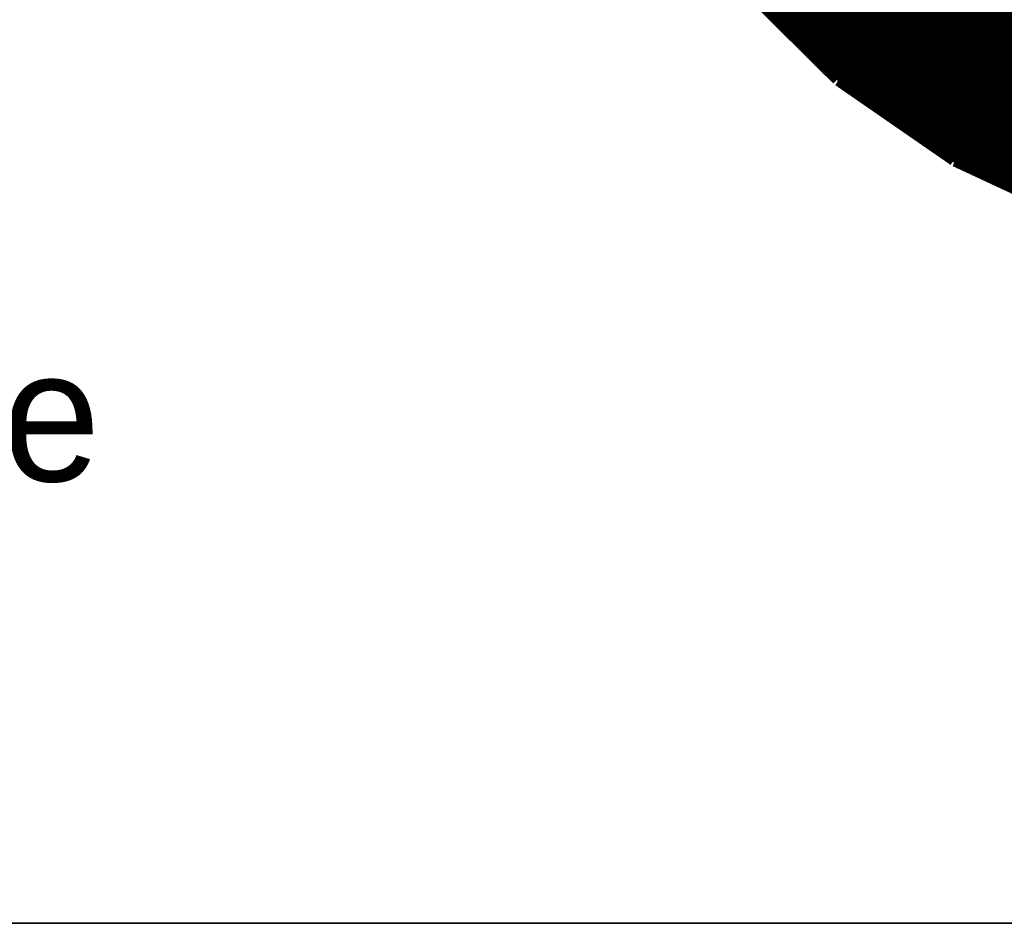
# Model space of a CAD drawing. Extents: x -53 to 531, y -106 to 304.
# Tile 16 of 65: x 148.62 to 153.37, y 0 to 4.36. Entities that reach past the tile are written whole.
import ezdxf

# ---------------------------------------------------------------- set-up
doc = ezdxf.new("R2010")
doc.units = 0
doc.layers.add('BOARD_GEOMETRY_OUTLINE', color=3, linetype='CONTINUOUS')
doc.layers.add('BOARD_GEOMETRY_SILKSCREEN_TOP', color=1, linetype='CONTINUOUS')

msp = doc.modelspace()

# ---------------------------------------------------------------- linework, layer by layer
at = {"layer": 'BOARD_GEOMETRY_OUTLINE'}
msp.add_lwpolyline([(177.8, 1.016), (176.784, 0), (175.33874, 0), (1.524, 0), (1.016, 0), (0, 1.016), (0, 2.921), (0, 116.84), (0, 118.364), (1.016, 119.38), (2.54, 119.38), (174.93234, 119.38), (176.784, 119.38), (177.8, 118.364), (177.8, 116.80444), (177.8, 4.445), (177.8, 4.572)], close=True, dxfattribs=at)
msp.add_lwpolyline([(1.524, 0), (175.33874, 0)], dxfattribs=at)
at = {"layer": 'BOARD_GEOMETRY_SILKSCREEN_TOP', "const_width": 0.13716}
for points in [[(152.1079, 4.586478), (152.597104, 4.101846)], [(152.27554, 4.420362), (153.598118, 4.420362)], [(152.286208, 4.409694), (153.621232, 4.409694)], [(152.297384, 4.399026), (153.644092, 4.399026)], [(152.308052, 4.388358), (153.66746, 4.388358)], [(152.318974, 4.377436), (153.69032, 4.377436)], [(152.329642, 4.366768), (153.713434, 4.366768)], [(152.340818, 4.3561), (153.736294, 4.3561)], [(152.351486, 4.345432), (153.759154, 4.345432)], [(152.362408, 4.334764), (153.782522, 4.334764)], [(152.373076, 4.323588), (153.805382, 4.323588)], [(152.384252, 4.31292), (153.828242, 4.31292)], [(152.39492, 4.30276), (153.851356, 4.30276)], [(152.405842, 4.291584), (153.874216, 4.291584)], [(152.41651, 4.280916), (153.897584, 4.280916)], [(152.427686, 4.269994), (153.920444, 4.269994)], [(152.438354, 4.25958), (153.943558, 4.25958)], [(152.449276, 4.248912), (153.966418, 4.248912)], [(152.459944, 4.23799), (153.989278, 4.23799)], [(152.47112, 4.227322), (154.012646, 4.227322)], [(152.481788, 4.216654), (154.035506, 4.216654)], [(152.49271, 4.205986), (154.559762, 4.205986)], [(152.503378, 4.195318), (154.588972, 4.195318)], [(152.514554, 4.184142), (154.618436, 4.184142)], [(152.525222, 4.173474), (154.632152, 4.173474)], [(152.536144, 4.162806), (154.643836, 4.162806)], [(152.546812, 4.152138), (154.655266, 4.152138)], [(152.557988, 4.14147), (154.667204, 4.14147)], [(152.568656, 4.130548), (154.678634, 4.130548)], [(152.579578, 4.11988), (154.690318, 4.11988)], [(152.590246, 4.109212), (154.702256, 4.109212)], [(152.597104, 4.101846), (153.153872, 3.716782)], [(152.602946, 4.098544), (154.71394, 4.098544)], [(152.61844, 4.087876), (154.72537, 4.087876)], [(152.63368, 4.0767), (154.737308, 4.0767)], [(152.649428, 4.066032), (154.748992, 4.066032)], [(152.664668, 4.055364), (154.760422, 4.055364)], [(152.680162, 4.044696), (154.77236, 4.044696)], [(152.69591, 4.034028), (154.78379, 4.034028)], [(152.71115, 4.023106), (154.792426, 4.023106)], [(152.726644, 4.012438), (154.79776, 4.012438)], [(152.742392, 4.00177), (154.80284, 4.00177)], [(152.757886, 3.991102), (154.807666, 3.991102)], [(152.773126, 3.980434), (154.813, 3.980434)], [(152.788874, 3.969258), (154.81808, 3.969258)], [(152.804114, 3.95859), (154.823414, 3.95859)], [(152.819608, 3.947922), (154.82824, 3.947922)], [(152.835356, 3.937254), (154.83332, 3.937254)], [(152.85085, 3.926586), (154.838146, 3.926586)], [(152.86609, 3.915664), (154.84348, 3.915664)], [(152.881838, 3.904996), (154.84856, 3.904996)], [(152.897332, 3.894328), (154.853386, 3.894328)], [(152.912572, 3.88366), (154.85872, 3.88366)], [(152.92832, 3.872992), (154.8638, 3.872992)], [(152.94356, 3.861816), (154.869134, 3.861816)], [(152.959054, 3.851148), (154.87396, 3.851148)], [(152.974802, 3.84048), (154.87904, 3.84048)], [(152.990296, 3.829812), (154.884374, 3.829812)], [(153.005536, 3.819144), (154.888438, 3.819144)], [(153.021284, 3.808222), (154.888946, 3.808222)], [(153.036778, 3.797554), (154.889708, 3.797554)], [(153.052018, 3.786886), (154.889962, 3.786886)], [(153.067766, 3.776218), (154.890724, 3.776218)], [(153.083006, 3.76555), (154.891232, 3.76555)], [(153.0985, 3.754882), (154.891994, 3.754882)], [(153.114248, 3.743706), (154.892248, 3.743706)], [(153.129742, 3.733546), (154.892756, 3.733546)], [(153.144982, 3.72237), (154.89301, 3.72237)], [(153.153872, 3.716782), (153.761948, 3.433318)], [(153.164032, 3.711702), (154.893772, 3.711702)], [(153.186892, 3.701034), (154.89428, 3.701034)], [(153.21026, 3.690366), (154.894534, 3.690366)], [(153.233374, 3.679698), (154.895296, 3.679698)], [(153.256234, 3.668776), (154.895804, 3.668776)], [(153.279094, 3.658108), (154.896566, 3.658108)], [(153.302462, 3.64744), (154.89682, 3.64744)], [(153.325322, 3.636772), (154.897582, 3.636772)], [(153.348436, 3.626104), (154.89809, 3.626104)], [(153.371804, 3.614928), (154.898344, 3.614928)], [(153.394664, 3.60426), (154.899106, 3.60426)], [(153.417524, 3.593592), (154.899614, 3.593592)], [(153.440638, 3.583178), (154.899868, 3.583178)]]:
    msp.add_lwpolyline(points, dxfattribs=at)

# ---------------------------------------------------------------- texts
at = {"layer": 'BOARD_GEOMETRY_SILKSCREEN_TOP', "width": 1.0004}
msp.add_text('Tower to the people', height=0.635, dxfattribs=at).set_placement((141.5034, 2.1336))

doc.saveas('drawing.dxf')
